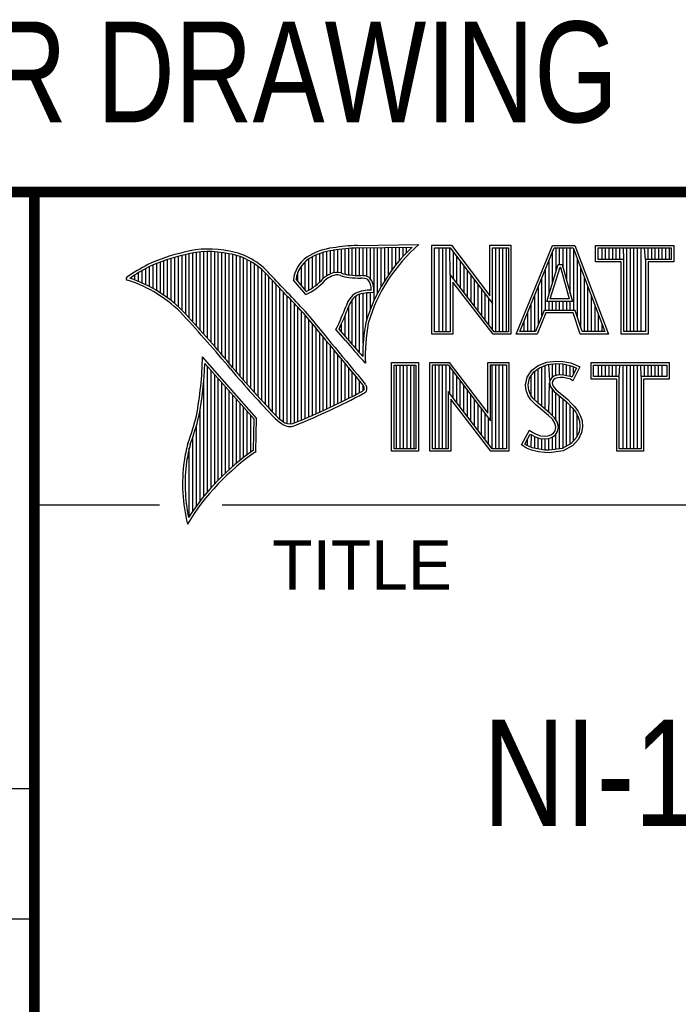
# Model space of a CAD drawing. Header units: inches. Extents: x 0 to 22, y 0 to 17.
# Tile 4 of 9: x 16.3 to 17.6, y 1.4 to 3.3. Entities that reach past the tile are written whole.
import ezdxf

# ---------------------------------------------------------------- set-up
doc = ezdxf.new("R2010")
doc.units = ezdxf.units.IN
doc.header["$LTSCALE"] = 1.21
doc.header["$MEASUREMENT"] = 0
doc.layers.get('0').update_dxf_attribs({"linetype": 'CONTINUOUS'})
doc.layers.add('NOTE', color=7, linetype='CONTINUOUS')
doc.styles.get("Standard").update_dxf_attribs({"font": 'txt', "width": 0.8})
doc.styles.add('TEXTSTYLE_2', font='txt')

msp = doc.modelspace()

# ---------------------------------------------------------------- linework, layer by layer
at = {"color": 2, "linetype": 'CONTINUOUS'}
for p, q in [((16.3737, 2.9596), (21.5037, 2.9596)), ((16.3737, 2.9596), (16.3737, 1.2496)), ((16.375, 2.96), (21.5, 2.96)), ((16.9838, 2.8589), (17.0997, 2.8607)), ((17.1243, 2.8592), (17.1609, 2.8592)), ((17.1243, 2.6915), (17.1243, 2.8592)), ((17.1609, 2.8592), (17.2334, 2.7636)), ((17.2334, 2.8592), (17.2732, 2.8592)), ((17.2334, 2.7636), (17.2334, 2.8592)), ((17.2732, 2.8592), (17.2732, 2.6915)), ((17.2831, 2.6915), (17.3516, 2.8591)), ((17.3516, 2.8591), (17.3938, 2.8591)), ((17.3938, 2.8591), (17.4574, 2.6915)), ((17.4327, 2.8591), (17.5802, 2.8591)), ((17.4327, 2.8278), (17.4327, 2.8591)), ((17.5802, 2.8591), (17.5802, 2.8278)), ((16.6533, 2.7366), (16.6533, 2.8403)), ((16.6602, 2.7295), (16.6602, 2.8419)), ((16.667, 2.7221), (16.667, 2.8435)), ((16.6738, 2.7146), (16.6738, 2.8449)), ((16.6806, 2.707), (16.6806, 2.8459)), ((16.6875, 2.6995), (16.6875, 2.8467)), ((16.6943, 2.6918), (16.6943, 2.8472)), ((16.7011, 2.6841), (16.7011, 2.8474)), ((16.708, 2.6764), (16.708, 2.8474)), ((16.7148, 2.6685), (16.7148, 2.847)), ((16.7216, 2.6607), (16.7216, 2.8465)), ((16.7284, 2.6527), (16.7284, 2.8456)), ((16.7353, 2.6447), (16.7353, 2.8445)), ((16.7421, 2.6366), (16.7421, 2.8431)), ((16.7489, 2.6285), (16.7489, 2.8417)), ((16.9059, 2.7837), (16.9059, 2.8408)), ((16.9128, 2.7896), (16.9128, 2.8436)), ((16.9196, 2.7966), (16.9196, 2.8459)), ((16.9264, 2.8018), (16.9264, 2.8477)), ((16.9332, 2.8053), (16.9332, 2.849)), ((16.9401, 2.8077), (16.9401, 2.8499)), ((16.9469, 2.8082), (16.9469, 2.8509)), ((16.9537, 2.8069), (16.9537, 2.8518)), ((16.9606, 2.8048), (16.9606, 2.8525)), ((16.9674, 2.8034), (16.9674, 2.8531)), ((16.9742, 2.8027), (16.9742, 2.8536)), ((16.981, 2.8023), (16.981, 2.854)), ((16.9839, 2.8541), (17.087, 2.8557)), ((16.9879, 2.802), (16.9879, 2.8542)), ((16.9947, 2.8019), (16.9947, 2.8543)), ((17.0015, 2.8005), (17.0015, 2.8544)), ((17.0083, 2.7963), (17.0083, 2.8545)), ((17.0152, 2.755), (17.0152, 2.8546)), ((17.022, 2.7691), (17.022, 2.8547)), ((17.0288, 2.7817), (17.0288, 2.8548)), ((17.0357, 2.7931), (17.0357, 2.8549)), ((17.0425, 2.8035), (17.0425, 2.855)), ((17.0493, 2.8131), (17.0493, 2.8551)), ((17.0561, 2.822), (17.0561, 2.8552)), ((17.063, 2.8303), (17.063, 2.8553)), ((17.0698, 2.8381), (17.0698, 2.8554)), ((17.0766, 2.8454), (17.0766, 2.8555)), ((17.1291, 2.8543), (17.1585, 2.8543)), ((17.1291, 2.6963), (17.1291, 2.8543)), ((17.1381, 2.6963), (17.1381, 2.8543)), ((17.1447, 2.6963), (17.1447, 2.8543)), ((17.1514, 2.6963), (17.1514, 2.8543)), ((17.1589, 2.8042), (17.1581, 2.8543)), ((17.1585, 2.8543), (17.2383, 2.7492)), ((17.1648, 2.7965), (17.1648, 2.8461)), ((17.2383, 2.8543), (17.2684, 2.8543)), ((17.2383, 2.7492), (17.2383, 2.8543)), ((17.2449, 2.6963), (17.2449, 2.8543)), ((17.2515, 2.6963), (17.2515, 2.8543)), ((17.2582, 2.6963), (17.2582, 2.8543)), ((17.2649, 2.6963), (17.2649, 2.8543)), ((17.2684, 2.8543), (17.2684, 2.6963)), ((17.2903, 2.6964), (17.3548, 2.8542)), ((17.3517, 2.7882), (17.3517, 2.8465)), ((17.3548, 2.8542), (17.3905, 2.8542)), ((17.3583, 2.8098), (17.3583, 2.8542)), ((17.365, 2.8228), (17.365, 2.8542)), ((17.3717, 2.817), (17.3717, 2.8542)), ((17.3784, 2.7925), (17.3784, 2.8542)), ((17.385, 2.7679), (17.385, 2.8542)), ((17.3905, 2.8542), (17.4504, 2.6964)), ((17.3917, 2.7364), (17.3917, 2.851)), ((17.4375, 2.8542), (17.5753, 2.8542)), ((17.4375, 2.8327), (17.4375, 2.8542)), ((17.4451, 2.8327), (17.4451, 2.8542)), ((17.4518, 2.8327), (17.4518, 2.8542)), ((17.4585, 2.8327), (17.4585, 2.8542)), ((17.4652, 2.8327), (17.4652, 2.8542)), ((17.4718, 2.8327), (17.4718, 2.8542)), ((17.4785, 2.8327), (17.4785, 2.8542)), ((17.4859, 2.8327), (17.4852, 2.8542)), ((17.4919, 2.6964), (17.4919, 2.8542)), ((17.4985, 2.6964), (17.4985, 2.8542)), ((17.5052, 2.6964), (17.5052, 2.8542)), ((17.5119, 2.6964), (17.5119, 2.8542)), ((17.5186, 2.6964), (17.5186, 2.8542)), ((17.5269, 2.8327), (17.5252, 2.8542)), ((17.5319, 2.8327), (17.5319, 2.8542)), ((17.5386, 2.8327), (17.5386, 2.8542)), ((17.5453, 2.8327), (17.5453, 2.8542)), ((17.5519, 2.8327), (17.5519, 2.8542)), ((17.5586, 2.8327), (17.5586, 2.8542)), ((17.5653, 2.8327), (17.5653, 2.8542)), ((17.572, 2.8327), (17.572, 2.8542)), ((17.5753, 2.8542), (17.5753, 2.8327)), ((16.5987, 2.7778), (16.5987, 2.8221)), ((16.6055, 2.7738), (16.6055, 2.8249)), ((16.6124, 2.7696), (16.6124, 2.8276)), ((16.6192, 2.765), (16.6192, 2.8301)), ((16.626, 2.7601), (16.626, 2.8325)), ((16.6329, 2.7549), (16.6329, 2.8347)), ((16.6397, 2.7492), (16.6397, 2.8367)), ((16.6465, 2.7431), (16.6465, 2.8386)), ((16.7557, 2.6204), (16.7557, 2.84)), ((16.7626, 2.6125), (16.7626, 2.8378)), ((16.7694, 2.6046), (16.7694, 2.8352)), ((16.7762, 2.5968), (16.7762, 2.8321)), ((16.7831, 2.5891), (16.7831, 2.8284)), ((16.7899, 2.5815), (16.7899, 2.8242)), ((16.8855, 2.7749), (16.8855, 2.8281)), ((16.8923, 2.7747), (16.8923, 2.8335)), ((16.8991, 2.7788), (16.8991, 2.8375)), ((17.1714, 2.7879), (17.1714, 2.8373)), ((17.1781, 2.7792), (17.1781, 2.8285)), ((17.3409, 2.7533), (17.3624, 2.8228)), ((17.345, 2.7666), (17.345, 2.8302)), ((17.3624, 2.8228), (17.3701, 2.8228)), ((17.3701, 2.8228), (17.389, 2.7533)), ((17.3984, 2.7232), (17.3984, 2.8334)), ((17.481, 2.8278), (17.4327, 2.8278)), ((17.4859, 2.8327), (17.4375, 2.8327)), ((17.481, 2.6915), (17.481, 2.8278)), ((17.4859, 2.6964), (17.4859, 2.8327)), ((17.5753, 2.8327), (17.5269, 2.8327)), ((17.5269, 2.8327), (17.5269, 2.6964)), ((17.5802, 2.8278), (17.5318, 2.8278)), ((17.5318, 2.8278), (17.5318, 2.6915)), ((16.5646, 2.7936), (16.5646, 2.8033)), ((16.5714, 2.7909), (16.5714, 2.8075)), ((16.5782, 2.788), (16.5782, 2.8116)), ((16.5851, 2.7849), (16.5851, 2.8154)), ((16.5919, 2.7815), (16.5919, 2.819)), ((16.7967, 2.5739), (16.7967, 2.8193)), ((16.8035, 2.5665), (16.8035, 2.8136)), ((16.8104, 2.5591), (16.8104, 2.807)), ((16.8718, 2.791), (16.8718, 2.8085)), ((16.8786, 2.783), (16.8786, 2.8206)), ((17.2418, 2.6963), (17.1589, 2.8042)), ((17.1589, 2.8042), (17.1589, 2.6963)), ((17.1848, 2.7705), (17.1848, 2.8197)), ((17.1915, 2.7618), (17.1915, 2.8109)), ((17.3383, 2.7364), (17.3383, 2.8138)), ((17.3475, 2.7581), (17.3659, 2.8179)), ((17.3659, 2.8179), (17.3664, 2.8179)), ((17.3664, 2.8179), (17.3827, 2.7581)), ((17.4051, 2.7034), (17.4051, 2.8158)), ((16.5578, 2.796), (16.5578, 2.7989)), ((16.8172, 2.5519), (16.8172, 2.7996)), ((16.824, 2.5447), (16.824, 2.7924)), ((16.8308, 2.5375), (16.8308, 2.7853)), ((16.8864, 2.7664), (16.8632, 2.7937)), ((16.8877, 2.7723), (16.8682, 2.7952)), ((17.2395, 2.6915), (17.1637, 2.7899)), ((17.1637, 2.7899), (17.1637, 2.6915)), ((17.1981, 2.7531), (17.1981, 2.8021)), ((17.2048, 2.7445), (17.2048, 2.7933)), ((17.2115, 2.7358), (17.2115, 2.7845)), ((17.3316, 2.7267), (17.3316, 2.7975)), ((17.4118, 2.6964), (17.4118, 2.7982)), ((16.8377, 2.5314), (16.8377, 2.7781)), ((16.8445, 2.5262), (16.8445, 2.7709)), ((16.9879, 2.6563), (16.9879, 2.7665)), ((16.9947, 2.6748), (16.9947, 2.7683)), ((17.0015, 2.7195), (17.0015, 2.7694)), ((17.0083, 2.7388), (17.0083, 2.7698)), ((17.2182, 2.7271), (17.2182, 2.7757)), ((17.2248, 2.7184), (17.2248, 2.7669)), ((17.325, 2.7101), (17.325, 2.7812)), ((17.4184, 2.6964), (17.4184, 2.7806)), ((16.8513, 2.523), (16.8513, 2.7637)), ((16.8581, 2.5224), (16.8581, 2.7565)), ((16.865, 2.5241), (16.865, 2.7493)), ((16.9742, 2.672), (16.9742, 2.7568)), ((16.981, 2.664), (16.981, 2.7634)), ((17.2315, 2.7098), (17.2315, 2.7581)), ((17.2382, 2.7011), (17.2383, 2.7492)), ((17.3116, 2.6964), (17.3116, 2.7485)), ((17.3183, 2.6964), (17.3183, 2.7648)), ((17.389, 2.7533), (17.3409, 2.7533)), ((17.345, 2.7364), (17.345, 2.7533)), ((17.3827, 2.7581), (17.3475, 2.7581)), ((17.3517, 2.7364), (17.3517, 2.7533)), ((17.3583, 2.7364), (17.3583, 2.7533)), ((17.365, 2.7364), (17.365, 2.7533)), ((17.3717, 2.7364), (17.3717, 2.7533)), ((17.3784, 2.7364), (17.3784, 2.7533)), ((17.385, 2.7364), (17.385, 2.7533)), ((17.4251, 2.6964), (17.4251, 2.763)), ((16.8718, 2.527), (16.8718, 2.7421)), ((16.8786, 2.5298), (16.8786, 2.7348)), ((16.9674, 2.6802), (16.9674, 2.7444)), ((17.3049, 2.6964), (17.3049, 2.7322)), ((17.3356, 2.7364), (17.3195, 2.6964)), ((17.3388, 2.7316), (17.3228, 2.6915)), ((17.394, 2.7364), (17.3356, 2.7364)), ((17.3905, 2.7316), (17.3388, 2.7316)), ((17.4039, 2.6915), (17.3905, 2.7316)), ((17.4074, 2.6964), (17.394, 2.7364)), ((17.4318, 2.6964), (17.4318, 2.7455)), ((16.8855, 2.5327), (16.8855, 2.727)), ((16.8923, 2.5356), (16.8923, 2.7187)), ((16.8991, 2.5385), (16.8991, 2.7104)), ((16.9537, 2.696), (16.9537, 2.7109)), ((16.9606, 2.6882), (16.9606, 2.7266)), ((17.2983, 2.6964), (17.2983, 2.7158)), ((17.4385, 2.6964), (17.4385, 2.7279)), ((17.4451, 2.6964), (17.4451, 2.7103)), ((16.9059, 2.5415), (16.9059, 2.7022)), ((16.9128, 2.5446), (16.9128, 2.6939)), ((16.9616, 2.6797), (16.9434, 2.7005)), ((16.9653, 2.6828), (16.9492, 2.7013)), ((17.1589, 2.6963), (17.1291, 2.6963)), ((17.2684, 2.6963), (17.2418, 2.6963)), ((17.3195, 2.6964), (17.2903, 2.6964)), ((17.4504, 2.6964), (17.4074, 2.6964)), ((17.5269, 2.6964), (17.4859, 2.6964)), ((16.9196, 2.5477), (16.9196, 2.6856)), ((16.9264, 2.5508), (16.9264, 2.6774)), ((17.1637, 2.6915), (17.1243, 2.6915)), ((17.2732, 2.6915), (17.2395, 2.6915)), ((17.3228, 2.6915), (17.2831, 2.6915)), ((17.4574, 2.6915), (17.4039, 2.6915)), ((17.5318, 2.6915), (17.481, 2.6915)), ((16.9332, 2.554), (16.9332, 2.6691)), ((16.9401, 2.5573), (16.9401, 2.6608)), ((16.7939, 2.533), (16.6919, 2.6489)), ((16.789, 2.5312), (16.6964, 2.6365)), ((16.9469, 2.5606), (16.9469, 2.6526)), ((16.9537, 2.5639), (16.9537, 2.6443)), ((16.9606, 2.5673), (16.9606, 2.6361)), ((16.999, 2.637), (16.9946, 2.6418)), ((17.0482, 2.6383), (17.0988, 2.6383)), ((17.0482, 2.4708), (17.0482, 2.6383)), ((17.0988, 2.6383), (17.0988, 2.4708)), ((17.1205, 2.6385), (17.1571, 2.6385)), ((17.1205, 2.4708), (17.1205, 2.6385)), ((17.1571, 2.6385), (17.2296, 2.5429)), ((17.2296, 2.6385), (17.2694, 2.6385)), ((17.2296, 2.5429), (17.2296, 2.6385)), ((17.2694, 2.6385), (17.2694, 2.4708)), ((17.3245, 2.6324), (17.3412, 2.639)), ((17.3412, 2.639), (17.3596, 2.641)), ((17.3424, 2.6343), (17.3597, 2.6362)), ((17.3581, 2.6135), (17.3581, 2.636)), ((17.3596, 2.641), (17.372, 2.6402)), ((17.3597, 2.6362), (17.3713, 2.6354)), ((17.372, 2.6402), (17.3856, 2.6373)), ((17.3856, 2.6373), (17.3939, 2.6344)), ((17.4242, 2.6383), (17.5717, 2.6383)), ((17.4242, 2.607), (17.4242, 2.6383)), ((17.5717, 2.6383), (17.5717, 2.607)), ((16.7011, 2.3939), (16.7011, 2.6311)), ((16.708, 2.4018), (16.708, 2.6233)), ((16.9674, 2.5708), (16.9674, 2.6278)), ((16.9742, 2.5743), (16.9742, 2.6195)), ((17.0531, 2.6334), (17.0939, 2.6334)), ((17.0531, 2.4756), (17.0531, 2.6334)), ((17.0577, 2.4756), (17.0577, 2.6334)), ((17.0644, 2.4756), (17.0644, 2.6334)), ((17.071, 2.4756), (17.071, 2.6334)), ((17.0777, 2.4756), (17.0777, 2.6334)), ((17.0844, 2.4756), (17.0844, 2.6334)), ((17.0911, 2.4756), (17.0911, 2.6334)), ((17.0939, 2.6334), (17.0939, 2.4756)), ((17.1253, 2.6336), (17.1547, 2.6336)), ((17.1253, 2.4756), (17.1253, 2.6336)), ((17.1311, 2.4756), (17.1311, 2.6336)), ((17.1378, 2.4756), (17.1378, 2.6336)), ((17.1445, 2.4756), (17.1445, 2.6336)), ((17.1511, 2.4756), (17.1511, 2.6336)), ((17.1547, 2.6336), (17.2345, 2.5284)), ((17.1578, 2.5799), (17.1578, 2.6295)), ((17.1645, 2.5712), (17.1645, 2.6207)), ((17.2345, 2.6336), (17.2646, 2.6336)), ((17.2345, 2.5284), (17.2345, 2.6336)), ((17.2379, 2.4756), (17.2379, 2.6336)), ((17.2446, 2.4756), (17.2446, 2.6336)), ((17.2513, 2.4756), (17.2513, 2.6336)), ((17.2579, 2.4756), (17.2579, 2.6336)), ((17.2646, 2.6336), (17.2646, 2.4756)), ((17.3037, 2.6105), (17.3127, 2.6238)), ((17.3083, 2.6086), (17.3162, 2.6204)), ((17.3127, 2.6238), (17.3245, 2.6324)), ((17.3162, 2.6204), (17.3269, 2.6281)), ((17.318, 2.5677), (17.318, 2.6217)), ((17.3247, 2.561), (17.3247, 2.6265)), ((17.3269, 2.6281), (17.3424, 2.6343)), ((17.3314, 2.5555), (17.3314, 2.6299)), ((17.338, 2.5499), (17.338, 2.6326)), ((17.3466, 2.6041), (17.3447, 2.6345)), ((17.3514, 2.6103), (17.3514, 2.6353)), ((17.3647, 2.6146), (17.3647, 2.6358)), ((17.3713, 2.6354), (17.3843, 2.6326)), ((17.3714, 2.6146), (17.3714, 2.6353)), ((17.3781, 2.6134), (17.3781, 2.6339)), ((17.3843, 2.6326), (17.3921, 2.6299)), ((17.3848, 2.6117), (17.3848, 2.6324)), ((17.3966, 2.6278), (17.3879, 2.6106)), ((17.4031, 2.6301), (17.3899, 2.6036)), ((17.3914, 2.6176), (17.3914, 2.6301)), ((17.3921, 2.6299), (17.3966, 2.6278)), ((17.3939, 2.6344), (17.4031, 2.6301)), ((17.429, 2.6334), (17.5669, 2.6334)), ((17.429, 2.6119), (17.429, 2.6334)), ((17.4382, 2.6119), (17.4382, 2.6334)), ((17.4448, 2.6119), (17.4448, 2.6334)), ((17.4515, 2.6119), (17.4515, 2.6334)), ((17.4582, 2.6119), (17.4582, 2.6334)), ((17.4649, 2.6119), (17.4649, 2.6334)), ((17.4716, 2.6119), (17.4716, 2.6334)), ((17.4774, 2.6119), (17.4782, 2.6334)), ((17.4849, 2.4756), (17.4849, 2.6334)), ((17.4916, 2.4756), (17.4916, 2.6334)), ((17.4983, 2.4756), (17.4983, 2.6334)), ((17.5049, 2.4756), (17.5049, 2.6334)), ((17.5116, 2.4756), (17.5116, 2.6334)), ((17.5185, 2.6119), (17.5183, 2.6334)), ((17.525, 2.6119), (17.525, 2.6334)), ((17.5316, 2.6119), (17.5316, 2.6334)), ((17.5383, 2.6119), (17.5383, 2.6334)), ((17.545, 2.6119), (17.545, 2.6334)), ((17.5517, 2.6119), (17.5517, 2.6334)), ((17.5583, 2.6119), (17.5583, 2.6334)), ((17.5669, 2.6334), (17.5669, 2.6119)), ((16.6943, 2.3857), (16.6943, 2.603)), ((16.7148, 2.4093), (16.7148, 2.6156)), ((16.7216, 2.4165), (16.7216, 2.6078)), ((16.7284, 2.4233), (16.7284, 2.6001)), ((16.981, 2.5778), (16.981, 2.6113)), ((16.9879, 2.5814), (16.9879, 2.603)), ((17.1712, 2.5625), (17.1712, 2.6119)), ((17.1778, 2.5539), (17.1778, 2.6031)), ((17.3009, 2.5961), (17.3037, 2.6105)), ((17.3058, 2.5959), (17.3083, 2.6086)), ((17.3113, 2.5744), (17.3113, 2.6131)), ((17.3447, 2.5443), (17.3461, 2.5993)), ((17.3466, 2.6041), (17.3461, 2.5993)), ((17.3461, 2.5993), (17.3477, 2.5922)), ((17.3497, 2.609), (17.3466, 2.6041)), ((17.3543, 2.6124), (17.3497, 2.609)), ((17.3513, 2.6025), (17.351, 2.5996)), ((17.351, 2.5996), (17.3521, 2.5944)), ((17.3533, 2.6056), (17.3513, 2.6025)), ((17.3565, 2.6079), (17.3533, 2.6056)), ((17.3604, 2.6142), (17.3543, 2.6124)), ((17.3614, 2.6094), (17.3565, 2.6079)), ((17.3664, 2.6148), (17.3604, 2.6142)), ((17.3665, 2.6099), (17.3614, 2.6094)), ((17.3726, 2.6145), (17.3664, 2.6148)), ((17.372, 2.6097), (17.3665, 2.6099)), ((17.3807, 2.6079), (17.372, 2.6097)), ((17.3819, 2.6126), (17.3726, 2.6145)), ((17.3853, 2.6065), (17.3807, 2.6079)), ((17.3873, 2.6109), (17.3819, 2.6126)), ((17.3899, 2.6036), (17.3853, 2.6065)), ((17.3879, 2.6106), (17.3873, 2.6109)), ((17.4726, 2.607), (17.4242, 2.607)), ((17.4774, 2.6119), (17.429, 2.6119)), ((17.4726, 2.4708), (17.4726, 2.607)), ((17.4774, 2.4756), (17.4774, 2.6119)), ((17.5669, 2.6119), (17.5185, 2.6119)), ((17.5185, 2.6119), (17.5185, 2.4756)), ((17.5717, 2.607), (17.5233, 2.607)), ((17.5233, 2.607), (17.5233, 2.4708)), ((16.7353, 2.4299), (16.7353, 2.5923)), ((16.7421, 2.4363), (16.7421, 2.5846)), ((16.9947, 2.5853), (16.9947, 2.5948)), ((17.238, 2.4756), (17.1551, 2.5834)), ((17.1551, 2.5834), (17.1551, 2.4756)), ((17.1845, 2.5452), (17.1845, 2.5943)), ((17.1912, 2.5365), (17.1912, 2.5855)), ((17.302, 2.5852), (17.3009, 2.5961)), ((17.3058, 2.5754), (17.302, 2.5852)), ((17.3068, 2.5863), (17.3058, 2.5959)), ((17.3101, 2.5777), (17.3068, 2.5863)), ((17.3477, 2.5922), (17.3547, 2.5835)), ((17.3514, 2.5381), (17.3514, 2.5876)), ((17.3521, 2.5944), (17.3582, 2.5869)), ((17.3547, 2.5835), (17.3771, 2.5649)), ((17.3581, 2.5298), (17.3581, 2.5807)), ((17.3582, 2.5869), (17.3804, 2.5685)), ((16.7489, 2.4424), (16.7489, 2.5768)), ((16.7557, 2.4482), (16.7557, 2.569)), ((17.2356, 2.4708), (17.1599, 2.5692)), ((17.1599, 2.5692), (17.1599, 2.4708)), ((17.1979, 2.5278), (17.1979, 2.5767)), ((17.2045, 2.5192), (17.2045, 2.5679)), ((17.3109, 2.5679), (17.3058, 2.5754)), ((17.3147, 2.571), (17.3101, 2.5777)), ((17.3153, 2.5636), (17.3109, 2.5679)), ((17.3243, 2.5614), (17.3147, 2.571)), ((17.321, 2.5578), (17.3153, 2.5636)), ((17.3647, 2.4755), (17.3647, 2.5752)), ((17.3714, 2.4763), (17.3714, 2.5696)), ((17.3771, 2.5649), (17.383, 2.559)), ((17.3781, 2.4808), (17.3781, 2.5639)), ((17.3804, 2.5685), (17.3864, 2.5624)), ((17.3864, 2.5624), (17.3925, 2.5561)), ((16.6875, 2.377), (16.6875, 2.5502)), ((16.7626, 2.4538), (16.7626, 2.5613)), ((16.7694, 2.4592), (16.7694, 2.5535)), ((16.7762, 2.4644), (16.7762, 2.5458)), ((17.2112, 2.5105), (17.2112, 2.5591)), ((17.2179, 2.5018), (17.2179, 2.5503)), ((17.3441, 2.5385), (17.321, 2.5578)), ((17.3474, 2.5421), (17.3243, 2.5614)), ((17.383, 2.559), (17.3888, 2.5529)), ((17.3848, 2.4834), (17.3848, 2.5571)), ((17.3888, 2.5529), (17.3953, 2.5446)), ((17.3914, 2.4908), (17.3914, 2.5495)), ((17.3925, 2.5561), (17.3994, 2.5472)), ((17.3953, 2.5446), (17.4001, 2.535)), ((17.3994, 2.5472), (17.4046, 2.5368)), ((16.7831, 2.4694), (16.7831, 2.538)), ((16.788, 2.4729), (16.789, 2.5312)), ((16.7927, 2.4704), (16.7939, 2.533)), ((17.2246, 2.4931), (17.2246, 2.5415)), ((17.2312, 2.4844), (17.2312, 2.5327)), ((17.3516, 2.5311), (17.3441, 2.5385)), ((17.3554, 2.5341), (17.3474, 2.5421)), ((17.3559, 2.5241), (17.3516, 2.5311)), ((17.3604, 2.5261), (17.3554, 2.5341)), ((17.3629, 2.5171), (17.3604, 2.5261)), ((17.3981, 2.4982), (17.3981, 2.5389)), ((17.4001, 2.535), (17.4024, 2.5275)), ((17.4024, 2.5275), (17.4031, 2.5174)), ((17.4046, 2.5368), (17.4072, 2.5285)), ((17.4072, 2.5285), (17.408, 2.5172)), ((16.6806, 2.368), (16.6806, 2.52)), ((17.2931, 2.483), (17.3081, 2.5106)), ((17.3081, 2.5106), (17.3144, 2.506)), ((17.3144, 2.506), (17.3207, 2.5028)), ((17.3536, 2.5051), (17.3565, 2.5097)), ((17.3579, 2.5169), (17.3559, 2.5241)), ((17.3565, 2.5097), (17.3579, 2.5169)), ((17.3572, 2.5017), (17.3611, 2.5079)), ((17.3611, 2.5079), (17.3629, 2.5171)), ((17.4016, 2.5077), (17.3967, 2.4966)), ((17.4063, 2.5063), (17.4008, 2.4939)), ((17.4031, 2.5174), (17.4016, 2.5077)), ((17.408, 2.5172), (17.4063, 2.5063)), ((16.6738, 2.3584), (16.6738, 2.4982)), ((17.2995, 2.4845), (17.3097, 2.5034)), ((17.3047, 2.481), (17.3047, 2.4941)), ((17.3097, 2.5034), (17.3119, 2.5018)), ((17.3113, 2.478), (17.3119, 2.5018)), ((17.3119, 2.5018), (17.3189, 2.4983)), ((17.318, 2.4765), (17.318, 2.4986)), ((17.3189, 2.4983), (17.328, 2.4952)), ((17.3207, 2.5028), (17.3291, 2.5)), ((17.3247, 2.475), (17.3247, 2.4963)), ((17.328, 2.4952), (17.3365, 2.4942)), ((17.3291, 2.5), (17.3366, 2.4991)), ((17.3314, 2.474), (17.3314, 2.4948)), ((17.3365, 2.4942), (17.3446, 2.4949)), ((17.3366, 2.4991), (17.3435, 2.4997)), ((17.338, 2.473), (17.338, 2.494)), ((17.3435, 2.4997), (17.3487, 2.5017)), ((17.3446, 2.4949), (17.351, 2.4974)), ((17.3447, 2.4728), (17.3447, 2.4949)), ((17.3487, 2.5017), (17.3536, 2.5051)), ((17.351, 2.4974), (17.3572, 2.5017)), ((17.3514, 2.4737), (17.3514, 2.4975)), ((17.3581, 2.4746), (17.3581, 2.5024)), ((17.3967, 2.4966), (17.3868, 2.4857)), ((17.4008, 2.4939), (17.3899, 2.4818)), ((16.667, 2.3482), (16.667, 2.477)), ((17.0988, 2.4708), (17.0482, 2.4708)), ((17.0939, 2.4756), (17.0531, 2.4756)), ((17.1599, 2.4708), (17.1205, 2.4708)), ((17.1551, 2.4756), (17.1253, 2.4756)), ((17.2694, 2.4708), (17.2356, 2.4708)), ((17.2646, 2.4756), (17.238, 2.4756)), ((17.3026, 2.4766), (17.2931, 2.483)), ((17.3049, 2.4809), (17.2995, 2.4845)), ((17.3118, 2.4729), (17.3026, 2.4766)), ((17.3132, 2.4775), (17.3049, 2.4809)), ((17.3254, 2.47), (17.3118, 2.4729)), ((17.3262, 2.4748), (17.3132, 2.4775)), ((17.3369, 2.4683), (17.3254, 2.47)), ((17.3373, 2.4731), (17.3262, 2.4748)), ((17.345, 2.4729), (17.3373, 2.4731)), ((17.3699, 2.4761), (17.345, 2.4729)), ((17.3714, 2.4714), (17.3452, 2.468)), ((17.3868, 2.4857), (17.3699, 2.4761)), ((17.3899, 2.4818), (17.3714, 2.4714)), ((17.5233, 2.4708), (17.4726, 2.4708)), ((17.5185, 2.4756), (17.4774, 2.4756)), ((17.3452, 2.468), (17.3369, 2.4683)), ((16.375, 2.37), (16.6109, 2.37)), ((16.7288, 2.37), (21.5, 2.37)), ((13.61, 1.835), (16.375, 1.835)), ((16.375, 1.5888), (13.61, 1.5888))]:
    msp.add_line(p, q, dxfattribs=at)
at = {"color": 7, "linetype": 'CONTINUOUS', "const_width": 0.02}
for points in [[(13.6, 2.9595), (21.5, 2.96)], [(16.375, 2.96), (16.375, 0.5)]]:
    msp.add_lwpolyline(points, dxfattribs=at)
at = {"color": 2, "linetype": 'CONTINUOUS'}
for centre, radius, start, end in [((17.0005, 2.4511), 0.4082, 92.3475, 98.8367), ((17.308, 2.6221), 0.3168, 131.1193, 163.4132), ((16.7315, 2.5144), 0.3399, 102.6162, 114.8514), ((16.7315, 2.5144), 0.3351, 102.5989, 114.8296), ((16.7034, 2.6747), 0.1775, 77.2819, 105.0682), ((16.7034, 2.6747), 0.1727, 77.2314, 105.1003), ((16.7222, 2.7226), 0.1221, 40.1653, 80.8429), ((16.7222, 2.7226), 0.1269, 40.2333, 80.7735), ((16.9502, 2.7423), 0.1128, 96.3009, 123.1685), ((16.9502, 2.7423), 0.108, 96.2443, 123.1259), ((17.0005, 2.4511), 0.4034, 92.3569, 98.8525), ((17.308, 2.6221), 0.3216, 133.4014, 163.4571), ((16.7759, 2.4698), 0.3996, 117.9347, 124.5691), ((16.923, 2.7875), 0.0602, 125.032, 174.0466), ((16.923, 2.7875), 0.0554, 125.1142, 171.9572), ((16.7759, 2.4698), 0.3948, 117.954, 124.0374), ((9.199, -4.4944), 10.5518, 43.24607, 43.76701), ((16.9517, 2.7612), 0.0478, 112.9196, 132.2699), ((16.9455, 2.7813), 0.0269, 72.6128, 117.3853), ((16.9455, 2.7813), 0.0221, 72.9381, 117.8635), ((16.977, 2.8697), 0.067, 249.4455, 263.1373), ((16.9944, 3.0501), 0.2482, 264.1189, 269.068), ((16.5507, 2.7963), 0.00298, 121.3543, 265.8048), ((16.4773, 2.5601), 0.2445, 43.1672, 72.5708), ((16.4772, 2.5601), 0.2493, 43.1664, 71.8497), ((9.1994, -4.4938), 10.5463, 43.2461, 43.76704), ((16.8429, 2.8642), 0.107, 293.9928, 318.4439), ((16.8429, 2.8642), 0.1022, 295.9966, 318.5916), ((16.9517, 2.7612), 0.043, 112.6662, 131.9321), ((16.977, 2.8697), 0.0718, 249.5515, 263.1636), ((16.9944, 3.0501), 0.253, 264.1107, 269.1006), ((16.9917, 2.7681), 0.0339, 64.4685, 92.2537), ((16.9917, 2.7681), 0.0291, 66.3231, 92.5053), ((16.9825, 2.7769), 0.0275, 355.2987, 40.4494), ((16.9825, 2.7769), 0.0323, 347.1178, 42.4037), ((17.0047, 2.732), 0.0441, 122.6948, 163.4996), ((17.0094, 2.698), 0.0767, 89.6565, 111.8738), ((17.0094, 2.698), 0.0719, 86.3769, 111.5054), ((17.0047, 2.732), 0.0393, 123.3496, 163.7165), ((14.6639, 0.8852), 2.7178, 39.9159, 42.7668), ((117.205, 85.4976), 130.0576, 219.522219, 219.6006), ((117.1292, 85.4341), 129.954, 219.521832, 219.600442), ((16.5488, 2.8964), 0.4406, 333.6063, 339.8409), ((16.5488, 2.8963), 0.4454, 334.022, 339.8635), ((14.6645, 0.8858), 2.7122, 39.9143, 42.7655), ((17.3248, 2.6518), 0.3309, 169.2392, 180.3763), ((17.3248, 2.6518), 0.3261, 169.2807, 182.6075), ((17.5234, 3.1364), 0.724, 219.1087, 223.0885), ((17.5234, 3.1364), 0.7192, 219.1032, 222.5932), ((16.0461, 2.6599), 0.6459, 349.0852, 359.0204), ((16.0461, 2.6599), 0.6507, 349.0758, 357.94), ((18.1342, 3.7937), 1.815, 220.0434, 224.0127), ((18.1343, 3.7937), 1.8102, 220.042, 224.0069), ((16.3916, 3.7016), 1.269, 291.9871, 298.2491), ((16.98, 2.6057), 0.0252, 299.2501, 311.2614), ((16.98, 2.6057), 0.03, 299.1847, 314.8198), ((16.9709, 2.5786), 0.0288, 26.3697, 33.9), ((16.9687, 2.5899), 0.028, 353.6797, 3.043), ((16.9709, 2.5786), 0.0336, 24.6866, 34.3242), ((16.9687, 2.5899), 0.0328, 350.4758, 4.7759), ((16.3917, 3.7016), 1.2737, 291.9984, 298.2504), ((16.2632, 2.6388), 0.4292, 339.0712, 346.3669), ((16.2632, 2.6388), 0.434, 339.1085, 346.381), ((16.9079, 2.6176), 0.116, 227.0911, 236.9191), ((16.9079, 2.6176), 0.1112, 227.1627, 236.7917), ((16.8565, 2.5437), 0.0213, 243.4913, 298.7009), ((16.8565, 2.5437), 0.0261, 242.8484, 298.0511), ((17.0658, 2.3848), 0.4141, 165.9359, 170.6858), ((17.0658, 2.3848), 0.4093, 165.9761, 170.6762), ((17.0508, 2.0969), 0.454, 124.6428, 148.5563), ((17.0508, 2.0969), 0.4588, 124.9509, 147.098), ((16.9723, 2.4095), 0.318, 172.3562, 193.7958), ((16.9723, 2.4095), 0.3132, 172.3688, 191.6866)]:
    msp.add_arc(centre, radius, start, end, dxfattribs=at)

# ---------------------------------------------------------------- texts
at = {"color": 7, "linetype": 'CONTINUOUS', "insert": (16.3742, 3.2811), "char_height": 0.19, "width": 2.432, "attachment_point": 2, "line_spacing_factor": 0.9}
msp.add_mtext('CUSTOMER DRAWING', dxfattribs=at)
at = {"color": 2, "linetype": 'CONTINUOUS', "insert": (16.8235, 2.303), "char_height": 0.093, "width": 0.465, "attachment_point": 1, "line_spacing_factor": 0.9, "style": 'TEXTSTYLE_2'}
msp.add_mtext('TITLE', dxfattribs=at)
at = {"layer": 'NOTE', "color": 7, "linetype": 'CONTINUOUS', "insert": (18.9387, 1.9646), "char_height": 0.2, "width": 4.32, "attachment_point": 2, "line_spacing_factor": 0.9}
msp.add_mtext('NI-17XX SERIES SMART CAMERA\\PTRIPOD ADAPTER PLATE', dxfattribs=at)

doc.saveas('drawing.dxf')
